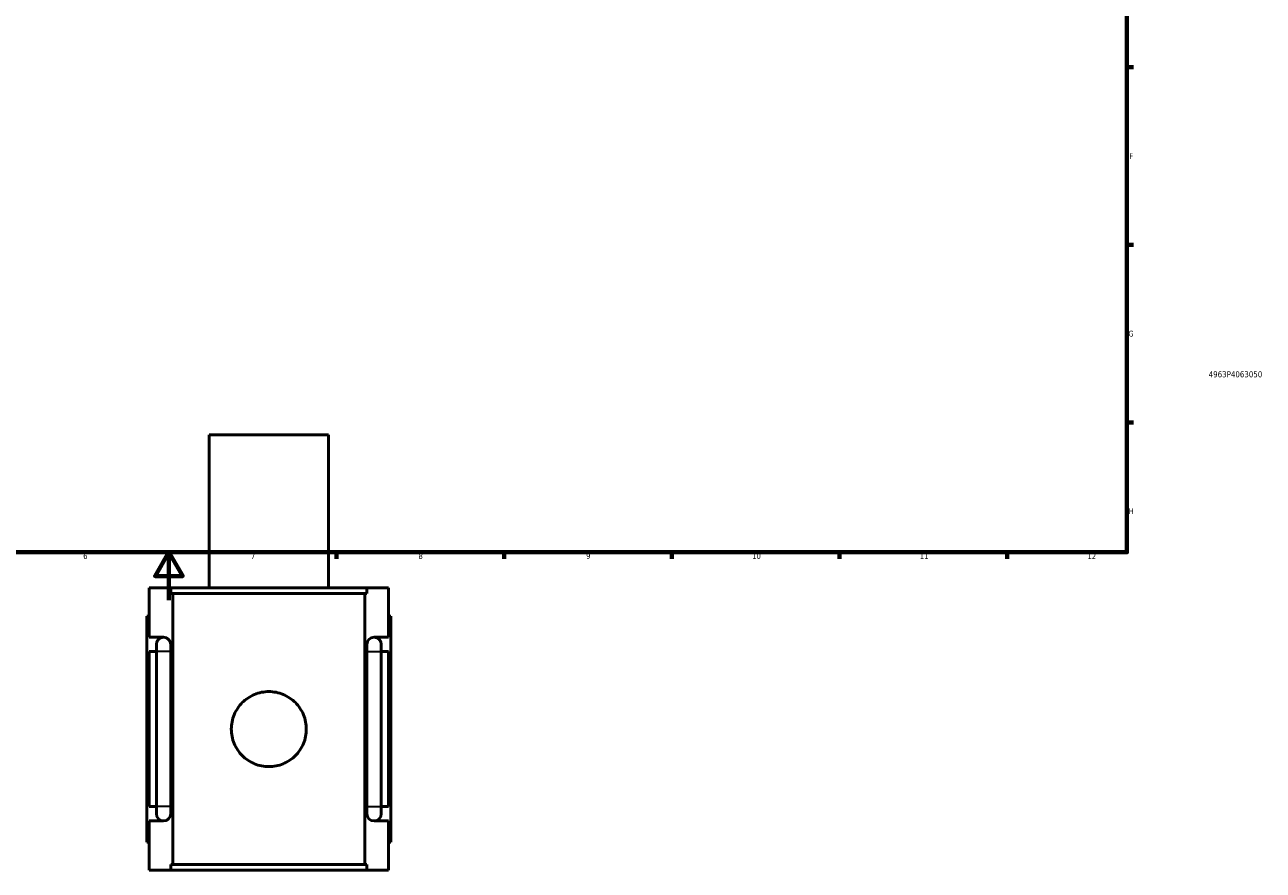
# Model space of a CAD drawing. Header units: millimetres. Extents: x -251 to 971, y -113 to 1131.
# Tile 3 of 7: x 360 to 878, y -113 to 241. Entities that reach past the tile are written whole.
import ezdxf
from ezdxf.enums import TextEntityAlignment as Align

# ---------------------------------------------------------------- set-up
doc = ezdxf.new("R2010")
doc.units = ezdxf.units.MM
for name, color, linetype, lineweight in [('Border (ANSI)', 7, 'Continuous', 70), ('Title (ISO)', 7, 'Continuous', 50), ('Visible (ANSI)', 7, 'Continuous', 50), ('Visible Narrow (ANSI)', 7, 'Continuous', 35)]:
    doc.layers.add(name, color=color, linetype=linetype, lineweight=lineweight)
doc.styles.add('Note Text (ANSI)', font='tahoma.ttf')
doc.styles.add('Note Text (ISO)', font='tahoma.ttf')

# ---------------------------------------------------------------- blocks, each defined once
blk = doc.blocks.new('Borders Default Border')
at = {"layer": 'Border (ANSI)'}
for p, q in [((821, 222.75), (823.8, 222.75)), ((821, 148.5), (823.8, 148.5)), ((821, 74.25), (823.8, 74.25)), ((490.58, 20), (490.58, 17.2)), ((560.67, 20), (560.67, 17.2)), ((630.75, 20), (630.75, 17.2)), ((700.83, 20), (700.83, 17.2)), ((770.92, 20), (770.92, 17.2))]:
    blk.add_line(p, q, dxfattribs=at)
at = {"layer": 'Border (ANSI)', "flags": 128}
for points in [[(20, 20), (20, 574), (821, 574), (821, 20), (20, 20)], [(420.5, 0), (420.5, 20), (414.73, 10), (426.27, 10), (420.5, 20)]]:
    blk.add_lwpolyline(points, dxfattribs=at)
at = {"layer": 'Border (ANSI)', "color": 5, "true_color": 0x0000ff, "char_height": 2.4, "attachment_point": 7, "style": 'Note Text (ANSI)'}
for s, insert in [('F', (821.98, 184.43)), ('G', (821.6, 110.13)), ('H', (821.73, 35.93)), ('6', (384.69, 17.15)), ('7', (454.8, 17.2)), ('8', (524.84, 17.15)), ('9', (594.92, 17.15)), ('10', (664.35, 17.15)), ('11', (734.43, 17.2)), ('12', (804.52, 17.2))]:
    blk.add_mtext(s, dxfattribs=dict(at, insert=insert))
blk = doc.blocks.new('Title Blocks ISO')
at = {"layer": 'Title (ISO)', "color": 232, "true_color": 0xca0064, "style": 'Note Text (ISO)'}
blk.add_attdef('PART_NUMBER_001', (34.16, 73.13), '', height=2.5, dxfattribs=at)
blk.add_attdef('DESCRIPTION', text='', height=2.5, dxfattribs=at).set_placement((34.09, 65.95), align=Align.TOP_LEFT)

msp = doc.modelspace()

# ---------------------------------------------------------------- linework, layer by layer
at = {"layer": 'Visible (ANSI)'}
for p, q in [((487.27, 69.03), (437.27, 69.03)), ((437.27, 5.03), (437.27, 69.03)), ((487.27, 5.03), (487.27, 69.03)), ((412.27, 5.03), (421.25, 5.03)), ((412.27, -15.57), (412.27, 5.03)), ((421.25, 2.67), (421.25, 5.03)), ((503.29, 5.03), (421.25, 5.03)), ((421.25, 2.67), (503.29, 2.67)), ((422.09, -110.61), (422.09, 2.67)), ((502.46, -110.61), (502.46, 2.67)), ((503.29, 5.03), (512.27, 5.03)), ((503.29, 5.03), (503.29, 2.67)), ((512.27, -15.57), (512.27, 5.03)), ((412.27, -6.77), (411.27, -6.77)), ((411.27, -101.17), (411.27, -6.77)), ((512.27, -6.77), (513.27, -6.77)), ((513.27, -101.17), (513.27, -6.77)), ((412.27, -15.57), (418.27, -15.57)), ((415.27, -18.57), (415.27, -21.57)), ((421.27, -21.57), (421.27, -18.57)), ((503.27, -18.57), (503.27, -21.57)), ((506.27, -15.57), (512.27, -15.57)), ((509.27, -21.57), (509.27, -18.57)), ((412.27, -86.37), (412.27, -21.57)), ((415.27, -21.57), (412.27, -21.57)), ((415.27, -86.37), (415.27, -21.57)), ((421.27, -86.37), (421.27, -21.57)), ((503.27, -21.57), (503.27, -86.37)), ((512.27, -21.57), (509.27, -21.57)), ((509.27, -21.57), (509.27, -86.37)), ((512.27, -86.37), (512.27, -21.57)), ((412.27, -86.37), (415.27, -86.37)), ((415.27, -86.37), (415.27, -89.37)), ((421.27, -89.37), (421.27, -86.37)), ((503.27, -86.37), (503.27, -89.37)), ((509.27, -86.37), (512.27, -86.37)), ((509.27, -89.37), (509.27, -86.37)), ((412.27, -112.97), (412.27, -92.37)), ((418.27, -92.37), (412.27, -92.37)), ((512.27, -92.37), (506.27, -92.37)), ((512.27, -112.97), (512.27, -92.37)), ((411.27, -101.17), (412.27, -101.17)), ((513.27, -101.17), (512.27, -101.17)), ((421.25, -112.97), (412.27, -112.97)), ((421.25, -110.61), (503.29, -110.61)), ((421.25, -112.97), (421.25, -110.61)), ((503.29, -112.97), (421.25, -112.97)), ((503.29, -110.61), (503.29, -112.97)), ((512.27, -112.97), (503.29, -112.97))]:
    msp.add_line(p, q, dxfattribs=at)
for centre, start, end in [((418.27, -18.57), 90, 180), ((418.27, -18.57), 0, 90), ((506.27, -18.57), 90, 180), ((506.27, -18.57), 0, 90), ((418.27, -89.37), 180, 270), ((418.27, -89.37), 270, 0), ((506.27, -89.37), 180, 270), ((506.27, -89.37), 270, 0)]:
    msp.add_arc(centre, 3, start, end, dxfattribs=at)
msp.add_open_spline([(477.95, -53.97), (477.95, -54.97), (477.86, -55.99), (477.45, -58.03), (477.15, -59.04), (475.94, -61.93), (474.74, -63.68), (471.98, -66.44), (470.23, -67.64), (467.34, -68.85), (466.33, -69.15), (464.29, -69.55), (463.27, -69.65), (461.28, -69.65), (460.25, -69.55), (458.22, -69.15), (457.21, -68.85), (454.32, -67.64), (452.57, -66.44), (449.8, -63.68), (448.6, -61.93), (447.4, -59.04), (447.09, -58.03), (446.69, -55.99), (446.59, -54.97), (446.59, -52.98), (446.69, -51.95), (447.09, -49.91), (447.4, -48.91), (448.6, -46.01), (449.8, -44.27), (452.57, -41.5), (454.32, -40.3), (457.21, -39.09), (458.22, -38.79), (460.25, -38.39), (461.28, -38.29), (463.27, -38.29), (464.29, -38.39), (466.33, -38.79), (467.34, -39.09), (470.23, -40.3), (471.98, -41.5), (474.74, -44.27), (475.94, -46.01), (477.15, -48.91), (477.45, -49.91), (477.86, -51.95), (477.95, -52.98), (477.95, -53.97)], degree=3, knots=[0, 0, 0, 0, 0.298783, 0.298783, 0.597567, 0.597567, 1.195134, 1.195134, 1.7922, 1.7922, 2.090734, 2.090734, 2.389267, 2.389267, 2.6878, 2.6878, 2.986333, 2.986333, 3.5834, 3.5834, 4.180966, 4.180966, 4.47975, 4.47975, 4.778533, 4.778533, 5.077317, 5.077317, 5.3761, 5.3761, 5.973667, 5.973667, 6.570734, 6.570734, 6.869267, 6.869267, 7.1678, 7.1678, 7.466333, 7.466333, 7.764867, 7.764867, 8.361933, 8.361933, 8.9595, 8.9595, 9.258283, 9.258283, 9.557067, 9.557067, 9.557067, 9.557067], dxfattribs=at)
at = {"layer": 'Visible Narrow (ANSI)'}
for p, q in [((421.24, -21.57), (415.31, -21.57)), ((503.31, -21.57), (509.24, -21.57)), ((421.24, -86.37), (415.31, -86.37)), ((503.31, -86.37), (509.24, -86.37))]:
    msp.add_line(p, q, dxfattribs=at)

# ---------------------------------------------------------------- block references
msp.add_blockref('Borders Default Border', (0, 0))
msp.add_blockref('Title Blocks ISO', (821, 20)).add_auto_attribs({'PART_NUMBER_001': '4963P4063050'})

doc.saveas('drawing.dxf')
